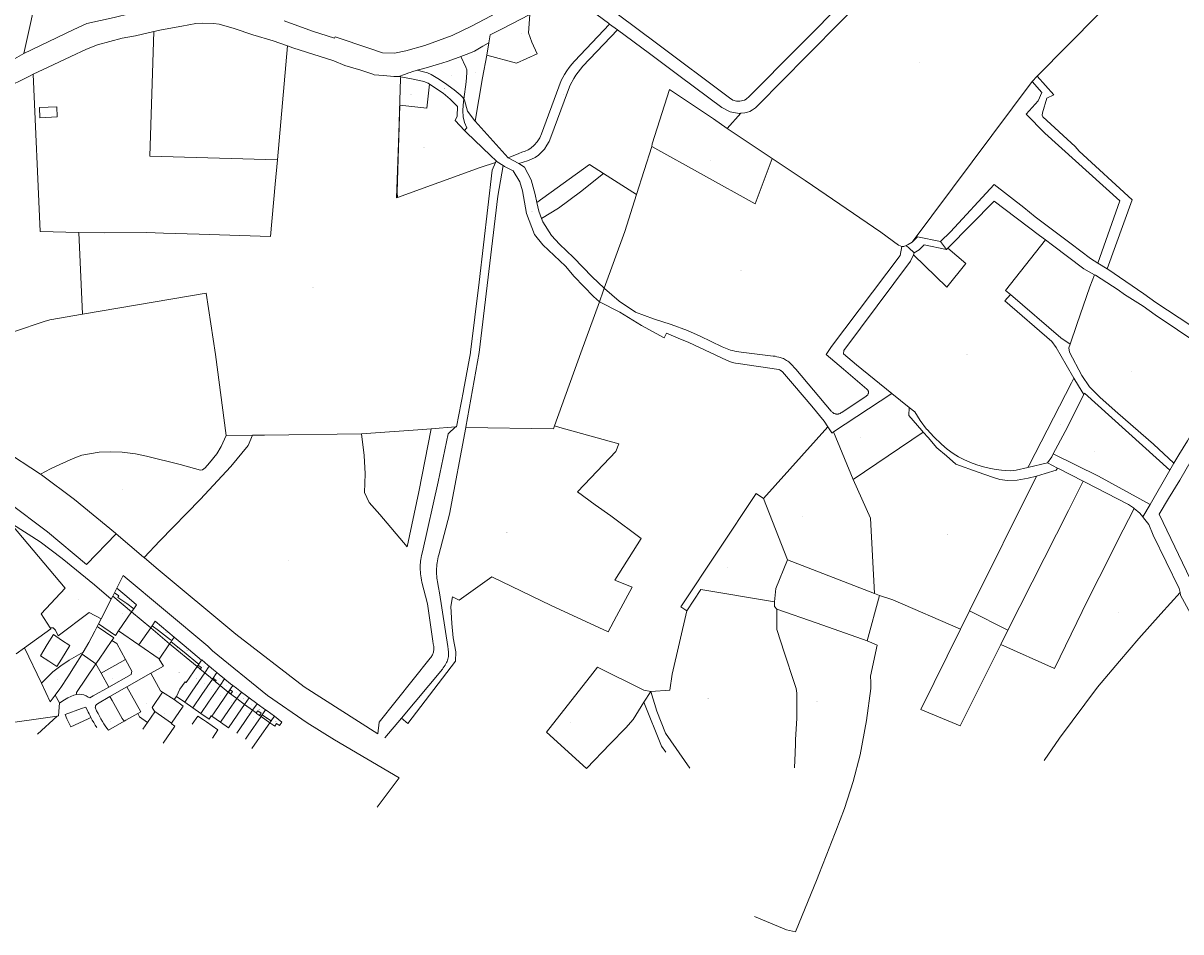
# Model space of a CAD drawing. Header units: metres. Extents: x 157502 to 161309, y 403445 to 406837.
# Tile 9 of 15: x 158794 to 159970, y 403445 to 404369. Entities that reach past the tile are written whole.
import ezdxf
from ezdxf.enums import TextEntityAlignment as Align
from ezdxf.lldxf.tags import DXFTag

# ---------------------------------------------------------------- set-up
doc = ezdxf.new("R2010")
doc.units = ezdxf.units.M
doc.layers.get('0').update_dxf_attribs({"color": 151})
doc.layers.add('B-WE-KG-GRENS_PERCEEL-G', color=150, linetype='KG-PERCEEL-SO', lineweight=18)
doc.layers.add('B-WE-KG-GRENS_PERCEEL-S', color=150, linetype='Continuous', lineweight=25)
doc.styles.add('NLCS-ISO', font='NLCS-ISO.TTF')
doc.styles.get("Standard").update_dxf_attribs({"font": 'iv-font.shx'})
tags = doc.linetypes.add('KG-PERCEEL-SO', pattern='A,5.5,-2,["P",Standard,S=1.8,R=0,X=-0.5,Y=-0.9],-2,5.5,-2,[5,NLCS.SHX,S=0.75,R=0,X=0,Y=0],-2', length=19).pattern_tags.tags
tags[6] = DXFTag(74, 10)

# ---------------------------------------------------------------- blocks, each defined once
blk = doc.blocks.new('SKG-PERCEELNUMMER-SO')
at = {"style": 'NLCS-ISO', "oblique": 10, "flags": 1}
for tag, p in [('GEMEENTECODE', (0, 2.6)), ('PERCEELGROOTTE', (0, -2.4))]:
    blk.add_attdef(tag, text='', height=1.8, dxfattribs=at).set_placement(p, align=Align.MIDDLE_CENTER)
at = {"style": 'NLCS-ISO', "oblique": 10}
blk.add_attdef('SECTIE', text='', height=1.8, dxfattribs=at).set_placement((-0.5, 0), align=Align.MIDDLE_RIGHT)
blk.add_attdef('PERCEELNUMMER', text='', height=1.8, dxfattribs=at).set_placement((0.5, 0), align=Align.MIDDLE_LEFT)

msp = doc.modelspace()

# ---------------------------------------------------------------- linework, layer by layer
at = {"layer": 'B-WE-KG-GRENS_PERCEEL-G', "ltscale": 0.2, "flags": 128}
for points in [[(158823.066, 404468.709), (158812.71, 404418.999), (158809.783, 404406.805), (158794.741, 404337.611)], [(159369.68, 404398.982), (159378.644, 404391.778), (159437.191, 404348.138), (159511.472, 404292.61), (159514.631, 404290.466), (159518.368, 404289.491), (159522.004, 404289.294), (159526.654, 404290.466), (159528.442, 404291.278), (159531.501, 404294.043), (159580.671, 404343.697), (159632.224, 404395.945), (159696.561, 404460.753), (159698.882, 404463.122)], [(159523, 404277.215), (159526.817, 404277.63), (159529.741, 404278.28), (159532.178, 404278.93), (159534.778, 404280.555), (159537.703, 404282.667), (159540.392, 404285.243), (159589.935, 404335.316), (159626.196, 404372.069), (159641.398, 404387.401), (159704.93, 404451.781), (159706.661, 404453.527)], [(159855.257, 404423.35), (159886.375, 404377.673), (159824.007, 404314.774)], [(159322.451, 404403.115), (159294.143, 404388.755), (159283.869, 404383.863), (159268.745, 404375.568), (159250.162, 404365.787), (159229.637, 404356.012), (159201.801, 404345.757), (159182.761, 404340.387), (159171.111, 404337.959), (159159.012, 404338.443), (159145.951, 404342.797), (159110.832, 404354.852)], [(158844.77, 404361.868), (158858.412, 404368.144), (158886.205, 404374.497), (158902.991, 404378.285), (158955.495, 404389.118), (158961.807, 404390.656), (158965.793, 404390.949)], [(159353.704, 404393.907), (159370.552, 404381.761), (159388.518, 404368.497), (159389.596, 404367.697)], [(159308.699, 404377.3), (159307.332, 404358.781), (159310.759, 404349.341), (159316.06, 404337.294), (159294.967, 404327.969), (159264.737, 404336.098)], [(159308.699, 404377.3), (159280.314, 404362.924)], [(158794.741, 404337.611), (158844.77, 404361.868)], [(158908.118, 404355.867), (158926.628, 404359.98)], [(158926.628, 404359.98), (158922.461, 404233.303), (159052.165, 404229.836)], [(158926.628, 404359.98), (158934.523, 404361.735), (158955.032, 404365.641), (158969.205, 404368.085), (158976.489, 404368.57), (158987.199, 404368.084), (158993.014, 404367.599), (159008.117, 404363.214), (159027.215, 404356.848), (159047.732, 404350.498)], [(159110.014, 404353.469), (159087.942, 404360.368), (159058.954, 404370.837)], [(159277.76, 404361.614), (159268.415, 404356.823)], [(159280.314, 404362.924), (159277.76, 404361.614)], [(159286.666, 404231.881), (159297.351, 404236.227), (159300.501, 404237.402), (159303.676, 404238.512), (159306.779, 404239.832), (159309.647, 404241.608), (159313.147, 404244.589), (159316.165, 404248.059), (159318.64, 404251.934), (159320.528, 404256.127), (159337.921, 404303.733), (159340.572, 404310.274), (159343.801, 404316.551), (159346.038, 404320.11), (159348.493, 404323.523), (159351.137, 404326.792), (159353.944, 404329.922), (159389.596, 404367.697)], [(159397.559, 404361.785), (159362.58, 404324.842), (159359.969, 404321.933), (159357.517, 404318.89), (159355.236, 404315.717), (159353.136, 404312.422), (159349.643, 404305.675), (159346.789, 404298.635)], [(159389.596, 404367.697), (159397.559, 404361.785)], [(159397.559, 404361.785), (159430.024, 404337.686), (159461.425, 404314.369), (159503.558, 404283.06), (159511.978, 404278.557), (159521.374, 404276.892), (159523, 404277.215)], [(158804.156, 404316.824), (158808.968, 404319.23), (158818.732, 404323.624), (158842.225, 404334.881), (158858.33, 404342.201), (158869.554, 404346.594), (158881.782, 404350.016), (158894.441, 404353.425), (158908.118, 404355.867)], [(159047.732, 404350.498), (159062.539, 404345.442)], [(159110.832, 404354.852), (159110.014, 404353.469)], [(159260.844, 404345.17), (159266.261, 404348.178)], [(159264.737, 404336.098), (159266.949, 404348.56)], [(159266.261, 404348.178), (159266.949, 404348.56)], [(159266.949, 404348.56), (159268.415, 404356.823)], [(158780.365, 404329.492), (158794.741, 404337.611)], [(159062.539, 404345.442), (159052.165, 404229.836)], [(159062.539, 404345.442), (159067.796, 404343.647), (159109.312, 404330.46), (159120.563, 404325.568), (159136.748, 404320.663)], [(159238.612, 404334.608), (159246.646, 404337.822), (159252.498, 404340.26), (159260.844, 404345.17)], [(159252.888, 404269.185), (159260.646, 404313.043), (159264.737, 404336.098)], [(159194.063, 404320.663), (159201.049, 404322.619), (159215.733, 404327.024), (159224.542, 404329.471), (159236.815, 404333.889), (159238.612, 404334.608)], [(159238.612, 404334.608), (159243.7, 404324.012), (159244.528, 404321.112), (159244.645, 404318.114), (159243.806, 404309.142), (159241.652, 404291.213)], [(158774.348, 404301.775), (158800.177, 404314.835)], [(158800.177, 404314.835), (158804.156, 404316.824)], [(158804.156, 404316.824), (158811.151, 404156.953)], [(159136.748, 404320.663), (159149.14, 404316.68)], [(159149.14, 404316.68), (159150.457, 404316.257)], [(159150.457, 404316.257), (159159.819, 404315.271)], [(159159.819, 404315.271), (159170.587, 404314.292)], [(159170.587, 404314.292), (159175.581, 404314.292)], [(159174.128, 404191.37), (159173.105, 404190.996), (159173.422, 404200.259), (159175.34, 404256.372), (159177.327, 404312.292), (159177.386, 404313.953)], [(159175.581, 404314.292), (159181.149, 404316.354)], [(159175.581, 404314.292), (159177.386, 404313.953)], [(159177.386, 404313.953), (159188.403, 404311.883), (159196.554, 404310.331), (159200.753, 404309.271), (159205.309, 404307.521), (159206.755, 404306.553)], [(159181.149, 404316.354), (159185.528, 404317.975)], [(159185.528, 404317.975), (159187.092, 404318.554)], [(159187.092, 404318.554), (159188.839, 404319.201), (159194.063, 404320.663)], [(159194.063, 404320.663), (159200.725, 404319.206), (159204.481, 404318.128), (159208.459, 404316.487), (159215.26, 404312.413), (159221.926, 404308.069), (159231.757, 404300.744), (159237.751, 404295.64), (159240.405, 404292.953), (159241.652, 404291.213)], [(159818.715, 404309.437), (159824.007, 404314.774)], [(159895.016, 404119.009), (159920.562, 404189.042), (159866.77, 404238.429), (159862.416, 404243.295), (159829.649, 404273.428), (159829.009, 404275.093), (159829.265, 404277.526), (159833.874, 404292.253), (159840.875, 404295.654), (159824.007, 404314.774)], [(159174.128, 404191.37), (159173.671, 404196.919), (159174.776, 404230.738), (159176.508, 404285.335), (159204.042, 404282.257), (159206.755, 404306.553)], [(159234.849, 404274.231), (159234.963, 404284.053), (159227.766, 404291.355), (159220.436, 404297.39), (159206.755, 404306.553)], [(159509.12, 404261.441), (159495.306, 404271.271), (159450.423, 404301.057), (159432.714, 404245.844), (159432.367, 404243.418)], [(159696.813, 404146.245), (159818.715, 404309.437)], [(159885.721, 404124.689), (159907.746, 404188.222), (159831.752, 404256.78), (159831.63, 404256.89), (159812.863, 404276.235), (159825.038, 404289.692), (159828.639, 404298.189), (159818.715, 404309.437)], [(159241.652, 404291.213), (159240.956, 404285.422), (159240.425, 404279.468), (159240.72, 404273.542), (159242.046, 404267.737), (159244.484, 404262.24), (159242.179, 404259.593)], [(159241.652, 404291.213), (159242.287, 404290.327), (159245.174, 404279.261), (159252.743, 404269.374), (159252.888, 404269.185)], [(159329.775, 404252.635), (159346.789, 404298.635)], [(158828.346, 404273.316), (158827.953, 404283.582), (158810.44, 404282.854), (158810.872, 404272.534)], [(159523, 404277.215), (159509.12, 404261.441)], [(158810.872, 404272.534), (158828.346, 404273.316)], [(159234.849, 404274.231), (159232.642, 404269.673), (159242.179, 404259.593)], [(159252.888, 404269.185), (159252.905, 404269.162), (159286.666, 404231.881)], [(159242.179, 404259.593), (159244.146, 404257.514), (159268.482, 404234.189)], [(159509.12, 404261.441), (159554.711, 404231.039)], [(159329.775, 404252.635), (159328.053, 404248.487), (159326.012, 404244.487), (159323.538, 404240.73), (159320.558, 404237.361), (159317.384, 404234.609), (159313.9, 404232.263), (159310.174, 404230.328), (159306.266, 404228.796), (159297.443, 404226.116)], [(159432.367, 404243.418), (159416.981, 404194.68)], [(159432.367, 404243.418), (159537.542, 404185.146)], [(159052.165, 404229.836), (159050.033, 404205.011), (159045.127, 404151.776)], [(159268.482, 404234.189), (159274.254, 404228.787)], [(159297.443, 404226.116), (159286.666, 404231.881)], [(159537.542, 404185.146), (159554.711, 404231.039)], [(159554.711, 404231.039), (159588.264, 404208.68), (159665.037, 404156.357), (159683.13, 404143.154), (159686.553, 404141.687), (159686.617, 404141.687)], [(159273.574, 404227.087), (159258.024, 404222.062), (159174.128, 404191.37)], [(159273.574, 404227.087), (159270.389, 404219.118), (159257.04, 404105.355), (159248.458, 404034.244)], [(159257.24, 404033.928), (159275.918, 404192.664), (159281.396, 404223.85)], [(159274.254, 404228.787), (159273.574, 404227.087)], [(159274.254, 404228.787), (159275.43, 404227.687), (159281.396, 404223.85)], [(159291.615, 404218.581), (159282.764, 404222.971), (159281.396, 404223.85)], [(159379.212, 404085.437), (159373.144, 404090.933), (159353.588, 404111.295), (159344.95, 404121.545), (159321.734, 404143.519), (159313.179, 404153.805), (159305.349, 404175.065), (159301.223, 404198.229), (159298.505, 404207.439), (159291.615, 404218.581)], [(159315.788, 404186.44), (159314.006, 404194.545), (159309.929, 404209.556), (159303.17, 404222.302), (159297.443, 404226.116)], [(159369.043, 404224.869), (159315.788, 404186.44)], [(159383.55, 404215.76), (159369.043, 404224.869)], [(159320.423, 404170.208), (159337.69, 404180.62), (159360.171, 404197.304), (159383.55, 404215.76)], [(159383.55, 404215.76), (159416.981, 404194.68)], [(159416.981, 404194.68), (159405.101, 404157.046), (159384.235, 404099.333)], [(159725.805, 404146.625), (159735.791, 404156.463), (159780.136, 404204.79)], [(159780.136, 404204.79), (159810.554, 404181.22), (159821.827, 404171.907), (159839.496, 404158.656), (159858.472, 404144.547), (159878.036, 404129.386), (159885.721, 404124.689)], [(159320.423, 404170.208), (159317.71, 404177.701), (159315.788, 404186.44)], [(159733.353, 404139.958), (159780.399, 404187.839), (159826.456, 404152.768), (159832.311, 404148.379)], [(159384.235, 404099.333), (159371.904, 404110.792), (159352.878, 404130.482), (159338.62, 404144.195), (159330.539, 404152.984), (159321.671, 404166.761), (159320.423, 404170.208)], [(158811.151, 404156.953), (158811.159, 404156.769)], [(158850.398, 404156.053), (158811.159, 404156.769)], [(158854.037, 404072.837), (158850.398, 404156.053)], [(158919.43, 404155.79), (158876.154, 404155.583), (158850.398, 404156.053)], [(158972.843, 404154.084), (158936.458, 404155.246), (158919.43, 404155.79)], [(159045.127, 404151.776), (158972.843, 404154.084)], [(159696.813, 404146.245), (159697.311, 404146.577), (159702.405, 404151.671), (159725.805, 404146.625)], [(159796.722, 404092.912), (159791.93, 404097.07), (159832.311, 404148.379)], [(159832.311, 404148.379), (159839.445, 404143.03), (159871.474, 404119.019)], [(159684.898, 404132.636), (159686.617, 404141.687)], [(159686.617, 404141.687), (159688.509, 404141.687), (159691.035, 404142.81)], [(159691.035, 404142.81), (159692.91, 404143.643), (159696.813, 404146.245)], [(159691.035, 404142.81), (159694.052, 404139.944), (159698.727, 404135.502), (159699.124, 404135.125)], [(159699.124, 404135.125), (159704.077, 404138.427), (159709.118, 404143.468), (159731.954, 404138.534)], [(159725.805, 404146.625), (159731.954, 404138.534)], [(159731.954, 404138.534), (159733.353, 404139.958)], [(159732.089, 404100.224), (159751.465, 404124.355), (159733.353, 404139.958)], [(159684.898, 404132.636), (159615.17, 404040.126)], [(159698.211, 404133.233), (159695.168, 404126.924), (159627.398, 404035.961), (159627.334, 404032.745)], [(159699.124, 404135.125), (159698.211, 404133.233)], [(159698.211, 404133.233), (159732.089, 404100.224)], [(159885.721, 404124.689), (159895.016, 404119.009)], [(159882.137, 404113.065), (159877.42, 404100.63), (159864.11, 404062.61), (159857.363, 404042.439)], [(159871.474, 404119.019), (159882.137, 404113.065)], [(160020.092, 404018.132), (159984.991, 404044.458), (159966.415, 404057.168), (159943.934, 404072.318), (159931.704, 404081.123), (159912.628, 404092.862), (159906.263, 404097.758), (159883.301, 404112.415), (159882.137, 404113.065)], [(159895.016, 404119.009), (159895.61, 404118.646), (159932.308, 404093.691), (159944.539, 404084.885), (160003.734, 404045.748), (160026.288, 404030.345)], [(159000.252, 403949.632), (158989.136, 404031.811), (158979.912, 404094.124), (158854.037, 404072.837)], [(159384.235, 404099.333), (159383.131, 404096.278), (159379.212, 404085.437)], [(159481.503, 404050.535), (159468.724, 404056.474), (159452.142, 404062.598), (159434.272, 404068.322), (159416.039, 404075.136), (159399.429, 404086.262), (159384.505, 404099.083), (159384.235, 404099.333)], [(159796.722, 404092.912), (159791.139, 404086.363), (159838.87, 404045.29), (159843.13, 404039.25), (159853.5, 404021.51), (159861.322, 404008.062)], [(159857.363, 404042.439), (159848.03, 404048.79), (159796.722, 404092.912)], [(159379.212, 404085.437), (159360.52, 404033.738), (159333.711, 403959.49)], [(159379.212, 404085.437), (159399.937, 404074.918)], [(158820.888, 404067.231), (158815.156, 404065.401), (158754.64, 404045.18), (158738.58, 404041.734)], [(158820.888, 404067.231), (158854.037, 404072.837)], [(159399.937, 404074.918), (159421.845, 404061.531), (159444.91, 404048.907), (159447.424, 404053.617), (159459.322, 404048.438)], [(159459.322, 404048.438), (159469.934, 404044.052)], [(159517.53, 404023.26), (159514.26, 404023.88), (159508.37, 404026.11), (159491.66, 404033.87), (159469.934, 404044.052)], [(159504.044, 404039.855), (159481.503, 404050.535)], [(159962.901, 403921.598), (159942.25, 403940.729), (159905.84, 403972.404), (159887.83, 403988.19), (159877, 403999.11), (159869.18, 404010.61), (159856.68, 404034.27), (159856.14, 404038.71), (159857.363, 404042.439)], [(159248.458, 404034.244), (159248.337, 404033.602), (159241.179, 403995.493), (159241.118, 403995.167), (159234.228, 403958.505), (159233.131, 403958.422)], [(159257.24, 404033.928), (159243.621, 403958.192), (159243.575, 403957.951)], [(159512.411, 404036.45), (159510.698, 404037.03), (159509.004, 404037.661), (159507.329, 404038.343), (159505.675, 404039.074), (159504.044, 404039.855)], [(159523.19, 404034.493), (159521.01, 404034.738), (159518.84, 404035.057), (159516.682, 404035.449), (159514.538, 404035.913), (159512.411, 404036.45)], [(159555.699, 404030.412), (159523.19, 404034.493)], [(159561.597, 404029.33), (159559.645, 404029.764), (159557.678, 404030.125), (159555.699, 404030.412)], [(159615.17, 404040.126), (159609.465, 404031.907), (159627.352, 404017.073), (159650.855, 403996.904)], [(159627.334, 404032.745), (159640.538, 404021.394), (159676.204, 403992.283)], [(159517.53, 404023.26), (159520.2, 404022.86)], [(159520.2, 404022.86), (159561.37, 404016.7), (159561.39, 404016.69), (159561.72, 404016.59), (159562.37, 404016.29), (159562.6, 404016.17), (159562.94, 404016.02), (159563.15, 404015.86), (159563.55, 404015.61), (159563.77, 404015.47), (159563.96, 404015.32), (159564.22, 404015.1), (159564.88, 404014.55), (159565.15, 404014.33), (159565.66, 404013.89), (159565.92, 404013.62), (159566.64, 404012.81), (159567.38, 404011.95), (159577.55, 404000), (159595.1, 403979.38), (159607.5, 403964.09), (159611.285, 403958.447)], [(159567.224, 404027.254), (159566.139, 404027.772), (159565.032, 404028.239), (159563.904, 404028.655), (159562.758, 404029.019), (159561.597, 404029.33)], [(159573.481, 404022.684), (159572.546, 404023.582), (159571.563, 404024.429), (159570.537, 404025.222), (159569.47, 404025.958), (159568.364, 404026.636), (159567.224, 404027.254)], [(159578.71, 404016.966), (159577.016, 404018.916), (159575.272, 404020.823), (159573.481, 404022.684)], [(160020.092, 404018.132), (159995.607, 403976.658), (159988.761, 403965.9), (159976.555, 403944.415), (159967.755, 403930.017)], [(159614.67, 403974.502), (159578.71, 404016.966)], [(159858.824, 404003.208), (159861.322, 404008.062)], [(159861.322, 404008.062), (159866.011, 404000), (159871.26, 403991.358)], [(158658.325, 403994.958), (158671.426, 403987.887), (158674.62, 403988.72), (158675.163, 403988.427), (158760.697, 403942.261), (158773.149, 403935.541), (158811.348, 403910.35)], [(159650.855, 403996.904), (159651.237, 403996.541), (159651.582, 403996.142), (159651.886, 403995.711), (159652.146, 403995.252)], [(159652.146, 403995.252), (159652.353, 403994.765), (159652.495, 403994.254), (159652.569, 403993.73), (159652.574, 403993.2)], [(159815.708, 403919.413), (159858.824, 404003.208)], [(159617.095, 403953.252), (159676.204, 403992.283)], [(159650.203, 403989.574), (159625.511, 403973.168)], [(159651.817, 403991.106), (159651.465, 403990.672), (159651.076, 403990.27), (159650.655, 403989.903), (159650.203, 403989.574)], [(159652.574, 403993.2), (159652.522, 403992.752), (159652.419, 403992.312), (159652.265, 403991.888), (159652.064, 403991.484), (159651.817, 403991.106)], [(159693.837, 403978.037), (159676.204, 403992.283)], [(159871.26, 403991.358), (159852.274, 403953.912), (159840.3, 403931.202)], [(159871.26, 403991.358), (159871.954, 403992.726), (159958.851, 403914.569)], [(159616.978, 403972.469), (159616.347, 403972.912), (159615.749, 403973.401), (159615.189, 403973.932), (159614.67, 403974.502)], [(159619.875, 403971.433), (159619.262, 403971.53), (159618.661, 403971.684), (159618.076, 403971.893), (159617.514, 403972.156), (159616.978, 403972.469)], [(159622.845, 403971.803), (159622.27, 403971.617), (159621.681, 403971.486), (159621.081, 403971.412), (159620.478, 403971.394), (159619.875, 403971.433)], [(159625.511, 403973.168), (159624.658, 403972.646), (159623.767, 403972.19), (159622.845, 403971.803)], [(159693.409, 403969.972), (159693.837, 403978.037)], [(159693.837, 403978.037), (159699.626, 403973.72)], [(159814.61, 403917.278), (159802.605, 403914.495), (159799.52, 403914.125), (159796.426, 403913.857), (159792.124, 403914.025), (159787.844, 403914.475), (159782.144, 403915.048), (159776.51, 403916.076), (159769.588, 403917.755), (159762.771, 403919.821), (159756.092, 403922.3), (159749.592, 403925.214), (159744.016, 403928.093), (159738.609, 403931.279), (159732.606, 403935.929), (159726.924, 403940.965), (159718.923, 403948.267), (159712.035, 403955.71), (159711.566, 403956.217), (159704.998, 403964.838), (159699.626, 403973.72)], [(160011.848, 403975.445), (159996.388, 403950.907), (159989.212, 403939.062), (159980.336, 403924.323), (159968.79, 403904.402), (159957.25, 403885.513), (159947.87, 403869.74), (159983.365, 403795.622), (159999.357, 403763.356), (160017.891, 403759.097), (160021.744, 403758.687)], [(159243.575, 403957.951), (159332.611, 403956.443), (159333.711, 403959.49)], [(159333.711, 403959.49), (159339.191, 403957.958), (159398.901, 403941.262), (159395.93, 403933.472)], [(159693.409, 403969.972), (159706.756, 403954.73), (159708.226, 403953.123)], [(158811.348, 403910.35), (158821.704, 403915.762), (158831.045, 403920.221), (158844.546, 403926.449), (158853.592, 403929.85), (158871.078, 403932.591), (158882.129, 403933.06), (158894.453, 403932.724), (158907.847, 403931.045), (158919.085, 403928.827), (158953.464, 403920.299), (158974.144, 403914.613), (158976.129, 403914.857), (158978.635, 403916.737), (158983.335, 403922.063), (158990.54, 403931.148), (158994.926, 403938.667), (159000.252, 403949.632)], [(159026.951, 403949.944), (159022.444, 403939.623), (159005.018, 403918.081), (158973.682, 403884.814), (158932.567, 403842.51), (158916.66, 403825.72)], [(159000.252, 403949.632), (159026.951, 403949.944)], [(159026.951, 403949.944), (159038.953, 403950.084), (159137.471, 403951.234)], [(159137.471, 403951.234), (159199.397, 403955.888), (159208.293, 403956.556)], [(159137.471, 403951.234), (159140.143, 403929.319), (159141.213, 403910.61), (159140.678, 403891.902), (159145.489, 403881.746), (159156.179, 403869.452), (159183.952, 403836.491)], [(159183.952, 403836.491), (159195.741, 403892.358), (159208.293, 403956.556)], [(159233.131, 403958.422), (159225.769, 403951.475), (159215.432, 403902.442), (159199.503, 403831.58), (159198.674, 403827.659), (159197.945, 403823.704)], [(159208.293, 403956.556), (159233.131, 403958.422)], [(159216.018, 403828.308), (159226.85, 403869.76), (159243.575, 403957.951)], [(159545.819, 403885.708), (159611.285, 403958.447)], [(159611.285, 403958.447), (159615.34, 403952.4), (159615.467, 403952.121)], [(159617.095, 403953.252), (159615.467, 403952.121)], [(159617.095, 403953.252), (159637.158, 403904.847)], [(159637.158, 403904.847), (159708.226, 403953.123)], [(159708.226, 403953.123), (159713.249, 403947.634), (159722.026, 403937.318), (159731.972, 403929.156), (159741.166, 403920.499)], [(159395.93, 403933.472), (159370.478, 403906.814), (159356.916, 403892.336), (159374.889, 403879.407), (159390.744, 403867.99), (159421.55, 403844.877)], [(159840.3, 403931.202), (159838.799, 403927.963), (159834.365, 403921.859)], [(159938.706, 403879.617), (159886.159, 403908.344), (159840.3, 403931.202)], [(159967.755, 403930.017), (159962.901, 403921.598)], [(159741.166, 403920.499), (159763.926, 403912.418), (159778.52, 403907.306), (159785.878, 403905.07), (159793.897, 403904.047), (159803.75, 403904.174), (159814.713, 403906.334), (159823.196, 403908.338)], [(159834.365, 403921.859), (159814.61, 403917.278)], [(159815.708, 403919.413), (159814.61, 403917.278)], [(159823.196, 403908.338), (159832.103, 403910.976), (159843.356, 403914.311), (159844.764, 403916.54)], [(159834.365, 403921.859), (159844.764, 403916.54)], [(159844.764, 403916.54), (159845.654, 403916.085), (159870.51, 403903.198)], [(159958.851, 403914.569), (159938.706, 403879.617)], [(159962.901, 403921.598), (159958.851, 403914.569)], [(158811.348, 403910.35), (158812.538, 403909.565), (158845.876, 403884.617), (158887.667, 403850.491), (158888.404, 403849.862)], [(159654.511, 403865.686), (159637.158, 403904.847)], [(159823.196, 403908.338), (159755.289, 403771.438)], [(159870.51, 403903.198), (159855.732, 403873.642), (159794.295, 403751.8)], [(159870.51, 403903.198), (159872.579, 403902.125), (159916.574, 403879.638), (159921.902, 403876.248), (159922.568, 403875.685)], [(159545.819, 403885.708), (159538.471, 403890.745), (159461.951, 403775.71), (159468.051, 403771.469)], [(158779.048, 403881.544), (158818.68, 403851.872), (158858.167, 403818.719)], [(159570.27, 403823.402), (159545.819, 403885.708)], [(159938.706, 403879.617), (159931.393, 403866.929)], [(159654.511, 403865.686), (159658.671, 403789.198)], [(159841.706, 403712.828), (159875.56, 403782.809), (159898.568, 403828.276), (159905.689, 403842.519), (159922.568, 403875.685)], [(159922.568, 403875.685), (159928.198, 403870.921), (159931.393, 403866.929)], [(159931.393, 403866.929), (159932.099, 403866.046), (159937.411, 403859.282), (159941.794, 403848.568), (159968.179, 403794.335), (159969.061, 403790.219)], [(158782.223, 403859.006), (158783.178, 403859.751), (158811.063, 403841.774)], [(158782.223, 403859.006), (158836.508, 403794.613), (158812.341, 403768.379), (158821.301, 403754.161)], [(158811.063, 403841.774), (158833.411, 403824.777), (158866.463, 403798.067), (158883.307, 403783.499)], [(158858.167, 403818.719), (158888.404, 403849.862)], [(158888.404, 403849.862), (158916.174, 403826.137)], [(159421.55, 403844.877), (159394.799, 403802.843), (159412.425, 403795.494), (159396.719, 403766.02), (159388.165, 403750.059)], [(158916.174, 403826.137), (158916.323, 403826.009), (158916.66, 403825.72)], [(158916.66, 403825.72), (158929.081, 403815.11), (159009.85, 403747.815), (159079.234, 403694.211), (159154.071, 403646.65)], [(159197.945, 403823.704), (159197.683, 403822.063), (159197.479, 403820.413), (159197.333, 403818.758), (159197.246, 403817.098), (159197.216, 403815.436)], [(159213.839, 403812.481), (159213.916, 403814.481), (159214.047, 403816.479), (159214.232, 403818.472), (159214.471, 403820.459)], [(159214.471, 403820.459), (159214.768, 403822.438), (159215.125, 403824.407), (159215.542, 403826.364), (159216.018, 403828.308)], [(159570.27, 403823.402), (159558.334, 403794.34), (159557.176, 403780.658)], [(159570.27, 403823.402), (159658.671, 403789.198)], [(159153.447, 403571.979), (159175.818, 403601.86), (159110.117, 403640.417), (159082.4, 403657.713), (159042.009, 403685.52), (158986.29, 403730.763), (158981.479, 403735.527), (158895.605, 403807.536), (158889.04, 403794.704)], [(159197.216, 403815.436), (159197.283, 403813.329), (159197.408, 403811.224), (159197.593, 403809.124), (159197.836, 403807.03), (159198.137, 403804.943), (159198.497, 403802.866), (159198.914, 403800.799)], [(159214.858, 403801.05), (159214.507, 403802.934), (159214.228, 403804.831), (159214.021, 403806.736), (159213.887, 403808.648), (159213.827, 403810.564), (159213.839, 403812.481)], [(158889.04, 403794.704), (158886.606, 403789.947)], [(158889.04, 403794.704), (158899.069, 403786.018), (158908.999, 403777.612)], [(159198.914, 403800.799), (159204.688, 403778.605), (159210.091, 403740.742), (159210.494, 403738.078), (159210.943, 403735.431)], [(159214.858, 403801.05), (159215.95, 403795.416), (159216.906, 403789.758)], [(159230.086, 403785.949), (159236.673, 403782.399), (159269.939, 403806.127)], [(159269.939, 403806.127), (159330.36, 403776.857), (159388.165, 403750.059)], [(158873.06, 403763.471), (158883.307, 403783.499)], [(158884.829, 403786.474), (158883.307, 403783.499)], [(158886.606, 403789.947), (158884.829, 403786.474)], [(158884.829, 403786.474), (158904.077, 403770.472)], [(158890.04, 403785.271), (158891.116, 403786.818), (158886.606, 403789.947)], [(158906.319, 403773.724), (158899.095, 403778.853), (158890.04, 403785.271)], [(159178.18, 403662.525), (159184.56, 403657.06), (159233.197, 403720.377), (159233.298, 403729.832), (159230.745, 403744.001), (159229.307, 403758.795), (159228.369, 403775.879), (159230.086, 403785.949)], [(159216.906, 403789.758), (159225.38, 403735.447), (159225.766, 403732.554), (159226.024, 403729.684)], [(159468.051, 403771.469), (159482.236, 403793.068), (159557.176, 403780.658)], [(159651.403, 403740.982), (159663.77, 403787.225)], [(159658.671, 403789.198), (159663.77, 403787.225)], [(159663.77, 403787.225), (159677.376, 403782.771), (159746.161, 403753.036)], [(159969.061, 403790.219), (159949.513, 403768.566), (159927.053, 403743.368), (159907.606, 403720.36), (159885.377, 403694.113)], [(159969.061, 403790.219), (159969.648, 403787.477), (159990.151, 403749.578)], [(158906.319, 403773.724), (158904.077, 403770.472)], [(158908.999, 403777.612), (158906.319, 403773.724)], [(159431.469, 403689.537), (159450.742, 403691.03), (159453.159, 403707.062), (159468.051, 403771.469)], [(159559.371, 403773.185), (159557.176, 403776.102), (159557.176, 403780.658)], [(159559.371, 403773.185), (159559.371, 403752.509), (159563.545, 403739.988), (159567.052, 403729.466), (159577.476, 403697.644), (159579.122, 403692.706), (159579.671, 403687.768), (159579.671, 403670.436), (159579.671, 403666.453), (159579.671, 403662.53), (159578.574, 403640.583), (159578.465, 403637.585), (159578.429, 403636.586), (159578.088, 403627.236), (159577.532, 403611.951)], [(159559.371, 403773.185), (159600.52, 403759.093), (159651.403, 403740.982)], [(159755.289, 403771.438), (159746.161, 403753.036)], [(159755.289, 403771.438), (159794.295, 403751.8)], [(158821.301, 403754.161), (158824.457, 403754.392), (158826.795, 403751.914), (158829.479, 403746.234), (158860.85, 403769.859), (158873.06, 403763.471)], [(158870.47, 403758.344), (158873.06, 403763.471)], [(158890.717, 403751.098), (158904.077, 403770.472)], [(158904.077, 403770.472), (158923.481, 403754.356)], [(158928.016, 403760.906), (158924.807, 403756.271)], [(158947.244, 403744.762), (158928.016, 403760.906)], [(158795.194, 403734.116), (158821.869, 403753.259), (158821.301, 403754.161)], [(158854.926, 403729.447), (158860.591, 403739.432), (158866.668, 403750.817), (158869.065, 403755.563)], [(158869.065, 403755.563), (158870.47, 403758.344)], [(158869.065, 403755.563), (158885.84, 403744.059), (158884.064, 403741.497)], [(158890.717, 403751.098), (158887.598, 403746.598), (158870.47, 403758.344)], [(158890.717, 403751.098), (158911.369, 403736.859)], [(158911.369, 403736.859), (158923.481, 403754.356)], [(158924.807, 403756.271), (158923.481, 403754.356)], [(158923.481, 403754.356), (158942.659, 403738.07)], [(158924.908, 403756.201), (158924.807, 403756.271)], [(158931.514, 403751.614), (158924.908, 403756.201)], [(158943.61, 403742.263), (158931.514, 403751.614)], [(159746.161, 403753.036), (159705.62, 403671.3)], [(159794.295, 403751.8), (159786.918, 403737.186)], [(158884.064, 403741.497), (158871.204, 403722.62), (158867.599, 403717.637)], [(158884.064, 403741.497), (158888.881, 403738.399), (158897.877, 403722.184)], [(158932.056, 403722.596), (158932, 403722.635), (158911.369, 403736.859)], [(158932.056, 403722.596), (158942.659, 403738.07)], [(158944.135, 403740.224), (158942.659, 403738.07)], [(158970.534, 403714.904), (158942.659, 403738.07)], [(158943.61, 403742.263), (158944.866, 403741.292)], [(158944.866, 403741.292), (158944.135, 403740.224)], [(158972.341, 403717.495), (158971.445, 403718.218), (158957.278, 403729.634), (158944.135, 403740.224)], [(158947.244, 403744.762), (158944.866, 403741.292)], [(158975.07, 403721.408), (158957.313, 403736.308), (158947.244, 403744.762)], [(159651.403, 403740.982), (159661.47, 403736.67), (159654.59, 403705.22), (159655.08, 403699.22), (159655.11, 403692.58), (159650.534, 403660.029), (159644.09, 403625.18), (159637.01, 403598.21), (159628.16, 403570.88), (159619.415, 403547.558), (159614.48, 403534.74), (159613.436, 403532.085), (159602.24, 403503.61), (159600.444, 403499.218), (159578.453, 403445.431), (159569.16, 403447.54), (159536.9, 403460.94)], [(159745.78, 403654.696), (159786.918, 403737.186)], [(159786.918, 403737.186), (159841.706, 403712.828)], [(158786.671, 403727.999), (158795.194, 403734.116)], [(158795.194, 403734.116), (158812.5, 403698.075)], [(158812.5, 403698.075), (158816.768, 403702.541), (158824.199, 403709.422), (158832.197, 403715.772), (158840.656, 403721.499), (158854.926, 403729.447)], [(158832.065, 403693.659), (158839.278, 403704.58), (158846.838, 403716.197), (158853.21, 403726.421)], [(158853.21, 403726.421), (158853.759, 403727.389)], [(158853.759, 403727.389), (158854.926, 403729.447)], [(158867.599, 403717.637), (158853.759, 403727.389)], [(159209.564, 403726.823), (159209.105, 403725.918), (159208.594, 403725.041), (159208.033, 403724.195), (159207.423, 403723.384)], [(159210.862, 403730.669), (159210.621, 403729.681), (159210.324, 403728.709), (159209.971, 403727.755), (159209.564, 403726.823)], [(159210.943, 403735.431), (159211.075, 403734.482), (159211.133, 403733.525), (159211.117, 403732.567), (159211.026, 403731.613), (159210.862, 403730.669)], [(159225.595, 403723.841), (159225.813, 403724.996), (159225.966, 403726.162), (159226.052, 403727.334), (159226.071, 403728.509), (159226.024, 403729.684)], [(158867.599, 403717.637), (158848.156, 403688.518)], [(158872.987, 403708.112), (158867.599, 403717.637)], [(158897.877, 403722.184), (158872.987, 403708.112)], [(158897.877, 403722.184), (158904.402, 403710.424), (158903.462, 403707.037), (158880.871, 403694.176)], [(158923.709, 403708.126), (158936.313, 403715.235), (158932.056, 403722.596)], [(158958.306, 403699.586), (158959.345, 403698.858), (158970.534, 403714.904)], [(158970.534, 403714.904), (158972.341, 403717.495)], [(158970.534, 403714.904), (158970.909, 403714.598)], [(158973.802, 403712.236), (158975.002, 403713.9), (158972.02, 403716.126), (158970.909, 403714.598)], [(158970.909, 403714.598), (158970.942, 403714.571)], [(158970.942, 403714.571), (158973, 403712.891)], [(158972.341, 403717.495), (158975.07, 403721.408)], [(158973, 403712.891), (158973.802, 403712.236)], [(158975.07, 403721.408), (158975.3, 403721.737)], [(158975.3, 403721.737), (158981.618, 403716.325), (158982.974, 403715.185)], [(158978.366, 403708.51), (158982.974, 403715.185)], [(158982.974, 403715.185), (158987.303, 403711.545), (158990.663, 403708.771)], [(159207.423, 403723.384), (159155.494, 403658.366), (159154.071, 403646.65)], [(159178.18, 403662.525), (159219.697, 403712.413)], [(159219.697, 403712.413), (159220.703, 403713.684), (159221.646, 403715.003), (159222.523, 403716.366), (159223.332, 403717.771)], [(159223.332, 403717.771), (159223.92, 403718.93), (159224.442, 403720.121), (159224.896, 403721.338), (159225.28, 403722.58), (159225.595, 403723.841)], [(159372.502, 403708.177), (159377.292, 403714.254), (159424.524, 403690.991), (159431.469, 403689.537)], [(158880.871, 403694.176), (158872.987, 403708.112)], [(158899.234, 403694.279), (158923.709, 403708.126)], [(158923.709, 403708.126), (158933.244, 403690.433), (158935.43, 403688.846)], [(158978.366, 403708.51), (158965.644, 403690.083), (158957.96, 403678.774)], [(158986.112, 403702.186), (158975.285, 403686.521), (158966.213, 403673.089)], [(158973.802, 403712.236), (158978.366, 403708.51)], [(158978.366, 403708.51), (158986.112, 403702.186)], [(158986.112, 403702.186), (158990.663, 403708.771)], [(158986.112, 403702.186), (158986.644, 403701.752)], [(158986.644, 403701.752), (158987.299, 403702.71), (158990.107, 403700.785), (158989.286, 403699.595)], [(158986.644, 403701.752), (158986.879, 403701.56)], [(158986.879, 403701.56), (158989.277, 403699.602)], [(158990.663, 403708.771), (158993.031, 403706.816), (158998.546, 403702.349)], [(158993.967, 403695.773), (158998.546, 403702.349)], [(158998.546, 403702.349), (158998.802, 403702.141), (159004.616, 403697.518), (159006.864, 403695.763)], [(159372.502, 403708.177), (159325.356, 403648.32)], [(158812.5, 403698.075), (158821.49, 403679.156)], [(158826.528, 403685.936), (158831.162, 403692.292)], [(158831.162, 403692.292), (158832.065, 403693.659)], [(158880.871, 403694.176), (158865.059, 403685.174)], [(158882.019, 403684.424), (158899.234, 403694.279)], [(158899.234, 403694.279), (158913.591, 403669.092)], [(158924.94, 403673.277), (158935.43, 403688.846)], [(158935.43, 403688.846), (158935.475, 403688.912), (158947.181, 403681.386)], [(158949.691, 403684.471), (158952.983, 403691.867), (158958.306, 403699.586)], [(158993.967, 403695.773), (158982.101, 403678.732), (158974.453, 403667.412)], [(159002.262, 403689.001), (158998.753, 403683.845), (158987.751, 403667.875), (158985.505, 403664.585)], [(158989.277, 403699.602), (158989.286, 403699.595)], [(158989.286, 403699.595), (158993.967, 403695.773)], [(158993.967, 403695.773), (159002.262, 403689.001)], [(159002.262, 403689.001), (159006.864, 403695.763)], [(159011.022, 403682.442), (159002.262, 403689.001)], [(159006.864, 403695.763), (159010.471, 403692.948)], [(159010.471, 403692.948), (159015.678, 403689.044)], [(159011.022, 403682.442), (159015.678, 403689.044)], [(159015.678, 403689.044), (159020.832, 403685.181), (159023.4, 403683.279)], [(159424.372, 403678.702), (159431.469, 403689.537)], [(159470.944, 403611.88), (159446.311, 403647.224), (159437.652, 403669.58), (159431.469, 403689.537)], [(159885.377, 403694.113), (159846.733, 403642.12), (159830.936, 403619.534)], [(158821.49, 403679.156), (158826.528, 403685.936)], [(158826.528, 403685.936), (158830.925, 403678.25)], [(158828.597, 403664.586), (158829.928, 403664.775), (158830.925, 403678.25)], [(158830.925, 403678.25), (158831.092, 403677.959), (158835.743, 403681.039), (158839.249, 403683.054), (158842.409, 403684.636), (158845.368, 403685.733), (158848.205, 403686.542)], [(158848.205, 403686.542), (158848.156, 403688.518)], [(158848.205, 403686.542), (158850.967, 403686.815), (158853.234, 403686.674), (158855.664, 403686.123), (158857.767, 403685.181), (158859.973, 403683.859), (158860.8, 403683.462), (158861.67, 403683.193)], [(158861.67, 403683.193), (158865.059, 403685.174)], [(158869.44, 403677.223), (158868.944, 403676.886), (158868.497, 403676.487), (158868.107, 403676.032), (158867.78, 403675.53), (158867.522, 403674.989), (158867.338, 403674.419), (158867.231, 403673.829), (158867.203, 403673.23), (158867.254, 403672.633)], [(158869.44, 403677.223), (158882.019, 403684.424)], [(158882.019, 403684.424), (158884.182, 403680.581), (158894.574, 403662.321), (158896.341, 403659.303)], [(158944.673, 403657.567), (158956.56, 403674.799), (158947.181, 403681.386)], [(158947.181, 403681.386), (158949.691, 403684.471)], [(158957.96, 403678.774), (158949.691, 403684.471)], [(158966.213, 403673.089), (158957.96, 403678.774)], [(159011.022, 403682.442), (159002.538, 403670.412), (158994.363, 403658.504)], [(159018.866, 403676.568), (159011.022, 403682.442)], [(159018.866, 403676.568), (159023.4, 403683.279)], [(159023.4, 403683.279), (159031.238, 403677.472), (159031.557, 403677.238)], [(159026.926, 403670.532), (159031.557, 403677.238)], [(159031.557, 403677.238), (159040.213, 403670.902)], [(159325.356, 403648.32), (159366.124, 403611.45), (159390.351, 403636.499), (159406.124, 403652.807), (159413.432, 403661.148), (159424.372, 403678.702)], [(159446.568, 403627.954), (159442.379, 403634.2), (159424.372, 403678.702)], [(158691.897, 403602.346), (158718.528, 403631.413), (158727.315, 403640.434), (158752.229, 403663.369), (158759.844, 403670.272), (158761.806, 403666.086), (158763.859, 403655.389), (158828.597, 403664.586)], [(158853.197, 403672.167), (158836.659, 403666.133), (158838.329, 403661.849)], [(158853.197, 403672.167), (158857.679, 403673.802), (158860.014, 403668.631)], [(158860.014, 403668.631), (158860.899, 403666.775), (158861.817, 403664.934), (158862.767, 403663.11)], [(158867.254, 403672.633), (158868.559, 403669.862), (158869.934, 403667.124), (158871.379, 403664.423), (158872.892, 403661.759), (158874.472, 403659.135)], [(158910.246, 403667.194), (158898.131, 403660.319)], [(158913.591, 403669.092), (158910.246, 403667.194)], [(158920.1, 403658.231), (158912.141, 403663.774), (158910.246, 403667.194)], [(158927.518, 403669.044), (158920.1, 403658.231)], [(158924.94, 403673.277), (158927.518, 403669.044)], [(158944.673, 403657.567), (158927.699, 403669.308), (158927.518, 403669.044)], [(158974.453, 403667.412), (158966.213, 403673.089)], [(158985.034, 403664.908), (158982.794, 403661.666), (158974.453, 403667.412)], [(159018.866, 403676.568), (159015.826, 403672.068), (159002.585, 403652.859)], [(159026.926, 403670.532), (159019.006, 403659.064), (159010.84, 403647.192)], [(159026.926, 403670.532), (159018.866, 403676.568)], [(159030.605, 403667.777), (159026.926, 403670.532)], [(159030.605, 403667.777), (159032.116, 403669.996), (159035.69, 403667.467), (159034.108, 403665.154)], [(159031.083, 403667.419), (159030.605, 403667.777)], [(159034.108, 403665.154), (159031.083, 403667.419)], [(159035.523, 403664.094), (159036.705, 403665.81)], [(159036.705, 403665.81), (159040.213, 403670.902)], [(159045.694, 403659.68), (159039.98, 403663.587), (159036.705, 403665.81)], [(159040.213, 403670.902), (159041.686, 403669.823), (159049.051, 403664.494)], [(159745.78, 403654.696), (159705.62, 403671.3)], [(158808.532, 403646.247), (158828.597, 403664.586)], [(158838.329, 403661.849), (158842.303, 403653.806)], [(158862.767, 403663.11), (158859.139, 403661.426), (158842.382, 403653.646)], [(158862.767, 403663.11), (158864.136, 403660.534), (158865.561, 403657.989), (158867.041, 403655.476), (158868.576, 403652.995)], [(158874.472, 403659.135), (158875.886, 403656.871), (158877.349, 403654.637), (158878.859, 403652.435), (158880.416, 403650.266)], [(158896.341, 403659.303), (158880.416, 403650.266)], [(158898.131, 403660.319), (158896.341, 403659.303)], [(158920.1, 403658.231), (158915.445, 403651.445)], [(158936.069, 403637.253), (158947.993, 403654.532), (158944.311, 403657.037), (158944.673, 403657.567)], [(158977.095, 403660.727), (158971.349, 403664.63), (158965.59, 403656.275)], [(158986.089, 403642.232), (158991.809, 403650.581), (158980.095, 403658.678), (158977.095, 403660.727)], [(158985.505, 403664.585), (158985.034, 403664.908)], [(158994.363, 403658.504), (158985.505, 403664.585)], [(159002.585, 403652.859), (158994.363, 403658.504)], [(159035.523, 403664.094), (159022.558, 403645.275), (159019.701, 403641.109)], [(159044.466, 403657.919), (159034.008, 403642.922), (159026.271, 403631.709)], [(159034.55, 403664.823), (159034.108, 403665.154)], [(159035.523, 403664.094), (159034.55, 403664.823)], [(159035.523, 403664.094), (159044.466, 403657.919)], [(159044.466, 403657.919), (159045.694, 403659.68)], [(159044.466, 403657.919), (159049.486, 403654.453)], [(159045.694, 403659.68), (159048.819, 403664.162), (159049.051, 403664.494)], [(159049.051, 403664.494), (159056.741, 403658.602), (159054.361, 403655.05)], [(159049.486, 403654.453), (159051.272, 403657.119), (159054.361, 403655.05)], [(159161.424, 403642.39), (159178.18, 403662.525)]]:
    msp.add_lwpolyline(points, dxfattribs=at)
for points in [[(158811.358, 403726.001), (158818.403, 403737.381), (158824.577, 403747.351), (158832.7, 403741.917), (158841.19, 403736.239), (158832.746, 403722.615), (158828.064, 403715.058), (158819.878, 403720.42)], [(159004.09, 403691.329), (159006.422, 403689.715), (159004.797, 403687.372), (159002.453, 403688.974)]]:
    msp.add_lwpolyline(points, close=True, dxfattribs=at)

# ---------------------------------------------------------------- block references
at = {"layer": 'B-WE-KG-GRENS_PERCEEL-S', "xscale": 0.2, "yscale": 0.2, "zscale": 0.2}
for p, values in [((159299.283, 404357.898), {'PERCEELNUMMER': '648', 'SECTIE': 'O'}), ((159313.339, 404326.842), {'PERCEELNUMMER': '649', 'SECTIE': 'O'}), ((159703.89, 404328.959), {'PERCEELNUMMER': '217', 'SECTIE': 'O'}), ((159229.662, 404315.89), {'PERCEELNUMMER': '635', 'SECTIE': 'O'}), ((159252.762, 404318.83), {'PERCEELNUMMER': '636', 'SECTIE': 'O'}), ((159221.657, 404302.028), {'PERCEELNUMMER': '633', 'SECTIE': 'O'}), ((159187.408, 404296.324), {'PERCEELNUMMER': '118', 'SECTIE': 'O'}), ((159341.685, 404295.725), {'PERCEELNUMMER': '101', 'SECTIE': 'O'}), ((158819.732, 404277.516), {'PERCEELNUMMER': '532', 'SECTIE': 'O'}), ((158971.488, 404267.357), {'PERCEELNUMMER': '116', 'SECTIE': 'O'}), ((159201.253, 404242.26), {'PERCEELNUMMER': '120', 'SECTIE': 'O'}), ((159365.295, 404252.998), {'PERCEELNUMMER': '134', 'SECTIE': 'O'}), ((158872.395, 404232.534), {'PERCEELNUMMER': '533', 'SECTIE': 'O'}), ((159491.472, 404229.221), {'PERCEELNUMMER': '135', 'SECTIE': 'O'}), ((159886.015, 404214.645), {'PERCEELNUMMER': '294', 'SECTIE': 'O'}), ((159831.415, 404201.432), {'PERCEELNUMMER': '295', 'SECTIE': 'O'}), ((159332.913, 404185.678), {'PERCEELNUMMER': '137', 'SECTIE': 'O'}), ((159310.302, 404177.29), {'PERCEELNUMMER': '634', 'SECTIE': 'O'}), ((159356.86, 404164.329), {'PERCEELNUMMER': '136', 'SECTIE': 'O'}), ((159705.805, 404146.565), {'PERCEELNUMMER': '140', 'SECTIE': 'O'}), ((159523.214, 404117.472), {'PERCEELNUMMER': '110', 'SECTIE': 'O'}), ((159719.629, 404118.775), {'PERCEELNUMMER': '141', 'SECTIE': 'O'}), ((159908.485, 404104.065), {'PERCEELNUMMER': '90', 'SECTIE': 'O'}), ((159088.143, 404099.862), {'PERCEELNUMMER': '119', 'SECTIE': 'O'}), ((159826.212, 404091.947), {'PERCEELNUMMER': '143', 'SECTIE': 'O'}), ((159301.001, 404055.606), {'PERCEELNUMMER': '138', 'SECTIE': 'O'}), ((159254.685, 404047.345), {'PERCEELNUMMER': '100', 'SECTIE': 'O'}), ((159752.238, 404032.283), {'PERCEELNUMMER': '523', 'SECTIE': 'O'}), ((159563.625, 404022.875), {'PERCEELNUMMER': '89', 'SECTIE': 'O'}), ((159919.64, 404014.265), {'PERCEELNUMMER': '144', 'SECTIE': 'O'}), ((158848.264, 403983.16), {'PERCEELNUMMER': '117', 'SECTIE': 'O'}), ((159878.935, 403993.535), {'PERCEELNUMMER': '174', 'SECTIE': 'O'}), ((159846.941, 403961.281), {'PERCEELNUMMER': '524', 'SECTIE': 'O'}), ((159643.872, 403947.263), {'PERCEELNUMMER': '147', 'SECTIE': 'O'}), ((159153.159, 403924.71), {'PERCEELNUMMER': '121', 'SECTIE': 'O'}), ((159881.932, 403933.639), {'PERCEELNUMMER': '145', 'SECTIE': 'O'}), ((159767.625, 403915.655), {'PERCEELNUMMER': '146', 'SECTIE': 'O'}), ((159889.845, 403900.665), {'PERCEELNUMMER': '91', 'SECTIE': 'O'}), ((158894.03, 403895.028), {'PERCEELNUMMER': '103', 'SECTIE': 'O'}), ((159430.878, 403878.719), {'PERCEELNUMMER': '106', 'SECTIE': 'O'}), ((159584.963, 403867.709), {'PERCEELNUMMER': '148', 'SECTIE': 'O'}), ((159284.786, 403850.976), {'PERCEELNUMMER': '105', 'SECTIE': 'O'}), ((159732.035, 403848.839), {'PERCEELNUMMER': '149', 'SECTIE': 'O'}), ((159062.708, 403822.743), {'PERCEELNUMMER': '104', 'SECTIE': 'O'}), ((159800.589, 403827.64), {'PERCEELNUMMER': '152', 'SECTIE': 'O'}), ((159509.147, 403815.967), {'PERCEELNUMMER': '108', 'SECTIE': 'O'}), ((159841.586, 403804.31), {'PERCEELNUMMER': '150', 'SECTIE': 'O'}), ((158849.321, 403783.214), {'PERCEELNUMMER': '3553', 'SECTIE': 'H'}), ((158895.702, 403779.35), {'PERCEELNUMMER': '6094', 'SECTIE': 'E'}), ((158898.511, 403782.34), {'PERCEELNUMMER': '6096', 'SECTIE': 'E'}), ((159593.9, 403782.055), {'PERCEELNUMMER': '109', 'SECTIE': 'O'}), ((158894.483, 403769.318), {'PERCEELNUMMER': '5643', 'SECTIE': 'E'}), ((158906.692, 403761.595), {'PERCEELNUMMER': '5642', 'SECTIE': 'E'}), ((159907.231, 403769.804), {'PERCEELNUMMER': '558', 'SECTIE': 'O'}), ((158938.303, 403749.645), {'PERCEELNUMMER': '6076', 'SECTIE': 'E'}), ((158849.361, 403744.74), {'PERCEELNUMMER': '5657', 'SECTIE': 'H'}), ((158935.797, 403745.887), {'PERCEELNUMMER': '6075', 'SECTIE': 'E'}), ((158826.455, 403730.879), {'PERCEELNUMMER': '5656', 'SECTIE': 'H'}), ((158863.897, 403728.416), {'PERCEELNUMMER': '5644', 'SECTIE': 'E'}), ((158932.223, 403730.667), {'PERCEELNUMMER': '5480', 'SECTIE': 'E'}), ((158949.873, 403733.979), {'PERCEELNUMMER': '6071', 'SECTIE': 'E'}), ((158960.005, 403730.91), {'PERCEELNUMMER': '6073', 'SECTIE': 'E'}), ((158876.94, 403717.3), {'PERCEELNUMMER': '5645', 'SECTIE': 'E'}), ((158972.937, 403714.183), {'PERCEELNUMMER': '6135', 'SECTIE': 'E'}), ((158977.163, 403714.982), {'PERCEELNUMMER': '6127', 'SECTIE': 'E'}), ((158827.685, 403701.601), {'PERCEELNUMMER': '2851', 'SECTIE': 'H'}), ((158867.536, 403705.237), {'PERCEELNUMMER': '5647', 'SECTIE': 'E'}), ((158884.655, 403702.835), {'PERCEELNUMMER': '5646', 'SECTIE': 'E'}), ((158951.463, 403708.536), {'PERCEELNUMMER': '5479', 'SECTIE': 'E'}), ((158969.154, 403702.916), {'PERCEELNUMMER': '5423', 'SECTIE': 'E'}), ((158984.57, 403708.628), {'PERCEELNUMMER': '6137', 'SECTIE': 'E'}), ((158988.477, 403701.07), {'PERCEELNUMMER': '6134', 'SECTIE': 'E'}), ((158992.568, 403702.436), {'PERCEELNUMMER': '6132', 'SECTIE': 'E'}), ((159749.202, 403710.478), {'PERCEELNUMMER': '557', 'SECTIE': 'O'}), ((158840.121, 403689.805), {'PERCEELNUMMER': '5648', 'SECTIE': 'E'}), ((158977.248, 403697.341), {'PERCEELNUMMER': '5424', 'SECTIE': 'E'}), ((158984.982, 403691.405), {'PERCEELNUMMER': '5425', 'SECTIE': 'E'}), ((159000.429, 403695.746), {'PERCEELNUMMER': '6170', 'SECTIE': 'E'}), ((159004.82, 403689.121), {'PERCEELNUMMER': '6130', 'SECTIE': 'E'}), ((159009.334, 403689.052), {'PERCEELNUMMER': '6128', 'SECTIE': 'E'}), ((158918.887, 403677.905), {'PERCEELNUMMER': '5478', 'SECTIE': 'E'}), ((158993.436, 403685.289), {'PERCEELNUMMER': '5426', 'SECTIE': 'E'}), ((159004.579, 403678.819), {'PERCEELNUMMER': '5427', 'SECTIE': 'E'}), ((159017.171, 403682.752), {'PERCEELNUMMER': '6126', 'SECTIE': 'E'}), ((159489.212, 403682.004), {'PERCEELNUMMER': '153', 'SECTIE': 'O'}), ((159600.235, 403679.36), {'PERCEELNUMMER': '173', 'SECTIE': 'O'}), ((158904.318, 403668.912), {'PERCEELNUMMER': '5477', 'SECTIE': 'E'}), ((158936.694, 403667.113), {'PERCEELNUMMER': '5471', 'SECTIE': 'E'}), ((159009.902, 403674.981), {'PERCEELNUMMER': '5428', 'SECTIE': 'E'}), ((159021.368, 403667.258), {'PERCEELNUMMER': '5429', 'SECTIE': 'E'}), ((159025.102, 403676.787), {'PERCEELNUMMER': '6119', 'SECTIE': 'E'}), ((159033.163, 403667.471), {'PERCEELNUMMER': '6117', 'SECTIE': 'E'}), ((159033.398, 403671.146), {'PERCEELNUMMER': '6116', 'SECTIE': 'E'}), ((159042.873, 403665.162), {'PERCEELNUMMER': '6139', 'SECTIE': 'E'}), ((158845.889, 403660.615), {'PERCEELNUMMER': '5481', 'SECTIE': 'E'}), ((158882.163, 403659.212), {'PERCEELNUMMER': '5476', 'SECTIE': 'E'}), ((159026.59, 403663.155), {'PERCEELNUMMER': '5430', 'SECTIE': 'E'}), ((159040.48, 403661.807), {'PERCEELNUMMER': '6140', 'SECTIE': 'E'}), ((159050.38, 403658.937), {'PERCEELNUMMER': '6198', 'SECTIE': 'E'}), ((159349.942, 403657.952), {'PERCEELNUMMER': '107', 'SECTIE': 'O'})]:
    msp.add_blockref('SKG-PERCEELNUMMER-SO', p, dxfattribs=at).add_auto_attribs(values)

doc.saveas('drawing.dxf')
